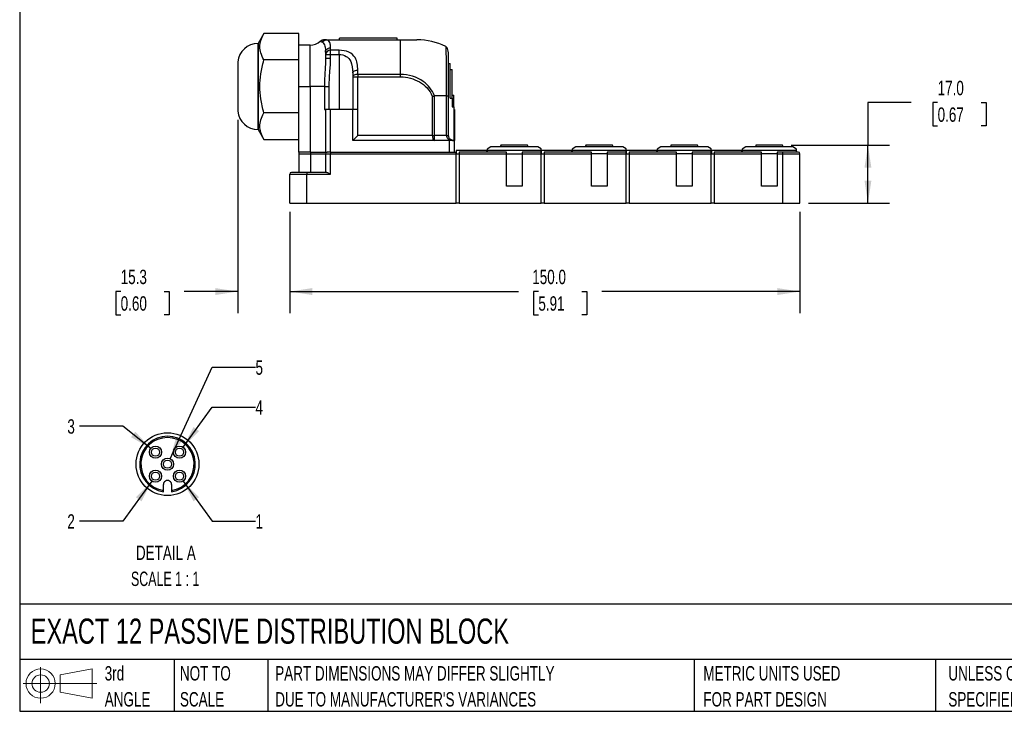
# Model space of a CAD drawing. Header units: millimetres. Extents: x 13 to 546, y 13 to 419.
# Tile 1 of 11: x 13 to 302, y 13 to 216. Entities that reach past the tile are written whole.
import ezdxf

# ---------------------------------------------------------------- set-up
doc = ezdxf.new("R2010")
doc.units = ezdxf.units.MM
doc.header["$LTSCALE"] = 2
doc.linetypes.add('SLD-Solid', pattern=[0])
doc.layers.add('DIMENSIONS', color=140, linetype='SLD-Solid', lineweight=25)
doc.layers.add('TEXT', color=140, linetype='SLD-Solid', lineweight=25)
doc.layers.add('SLD-DEFPOINTS', color=7, linetype='Continuous')
doc.styles.add('SLDTEXTSTYLE0', font='TXT', dxfattribs={"width": 0.7})
doc.styles.add('SLDTEXTSTYLE2', font='TXT', dxfattribs={"width": 0.645455})
doc.dimstyles.new('SLDDIMSTYLE0', dxfattribs={"dimtxt": 4.316016, "dimasz": 6.604, "dimexe": 0, "dimexo": 0.0625, "dimgap": 1.079004, "dimtad": 0, "dimtih": 1, "dimtoh": 1, "dimdec": 1, "dimrnd": 1e-09, "dimzin": 4, "dimdsep": 46, "dimtxsty": 'SLDTEXTSTYLE0', "dimsah": 1, "dimcen": 0.09, "dimadec": 0, "dimazin": 1, "dimtfac": 1, "dimtdec": 1, "dimtofl": 0, "dimtmove": 0, "dimatfit": 3, "dimfxl": 0, "dimfrac": 2, "dimtolj": 1, "dimtzin": 12, "dimarcsym": 0})
doc.dimstyles.new('SLDDIMSTYLE1', dxfattribs={"dimtxt": 4.316016, "dimasz": 6.604, "dimexe": 0, "dimexo": 0.0625, "dimgap": 1.079004, "dimtad": 0, "dimtih": 1, "dimtoh": 1, "dimdec": 1, "dimrnd": 1e-09, "dimzin": 12, "dimdsep": 46, "dimtxsty": 'SLDTEXTSTYLE0', "dimsah": 1, "dimcen": 0.09, "dimadec": 0, "dimazin": 3, "dimtfac": 1, "dimtdec": 1, "dimtmove": 0, "dimatfit": 0, "dimfxl": 0, "dimfrac": 2, "dimtolj": 1, "dimtzin": 12, "dimarcsym": 0})
doc.dimstyles.new('SLDDIMSTYLE6', dxfattribs={"dimtxt": 4.316016, "dimasz": 6.604, "dimexe": 0, "dimexo": 0.0625, "dimgap": 1.079004, "dimtad": 0, "dimtih": 1, "dimtoh": 1, "dimdec": 1, "dimlfac": 0.5, "dimrnd": 1e-09, "dimzin": 12, "dimdsep": 46, "dimtxsty": 'SLDTEXTSTYLE0', "dimsah": 1, "dimcen": 0, "dimadec": 0, "dimazin": 3, "dimtfac": 1, "dimtdec": 1, "dimtofl": 0, "dimtmove": 0, "dimatfit": 3, "dimfxl": 0, "dimfrac": 2, "dimtolj": 1, "dimtzin": 12, "dimarcsym": 0})

# ---------------------------------------------------------------- blocks, each defined once
blk = doc.blocks.new('Block11')
at = {"color": 7, "linetype": 'SLD-Solid', "lineweight": 18}
for p, q in [((5.18, 10.62), (5.18, 0)), ((10.96, 8.33), (20.35, 10.06)), ((20.35, 10.06), (20.35, 1.46)), ((10.96, 3.19), (10.96, 8.33)), ((0, 5.76), (21.75, 5.76)), ((10.96, 3.19), (20.35, 1.46))]:
    blk.add_line(p, q, dxfattribs=at)
for radius in [4.3, 2.57]:
    blk.add_circle((5.18, 5.76), radius, dxfattribs=at)
blk = doc.blocks.new('Block12')
at = {"layer": 'SLD-DEFPOINTS'}
blk.add_blockref('Block11', (0, 0), dxfattribs=at)
blk = doc.blocks.new('SW_NOTE_0_1')
at = {"layer": 'TEXT', "color": 0, "char_height": 4.2333, "attachment_point": 1, "style": 'SLDTEXTSTYLE0'}
for s, insert in [('UNLESS OTHERWISE', (0, 5.46)), ('SPECIFIED UNITS ARE:', (0, -2.19))]:
    blk.add_mtext(s, dxfattribs=dict(at, insert=insert))
blk = doc.blocks.new('SW_NOTE_0_2')
at = {"layer": 'TEXT', "color": 0, "char_height": 4.2333, "attachment_point": 1, "style": 'SLDTEXTSTYLE0'}
for s, insert in [('PART DIMENSIONS MAY DIFFER SLIGHTLY', (0, 5.46)), ("DUE TO MANUFACTURER'S VARIANCES", (0, -2.19))]:
    blk.add_mtext(s, dxfattribs=dict(at, insert=insert))
blk = doc.blocks.new('SW_NOTE_0_3')
at = {"layer": 'TEXT', "color": 0, "char_height": 4.233, "attachment_point": 1, "style": 'SLDTEXTSTYLE0'}
for s, insert in [('NOT TO', (0, 5.46)), ('SCALE', (0, -2.19))]:
    blk.add_mtext(s, dxfattribs=dict(at, insert=insert))
blk = doc.blocks.new('SW_NOTE_0_4')
at = {"layer": 'TEXT', "color": 0, "char_height": 4.233, "attachment_point": 1, "style": 'SLDTEXTSTYLE0'}
for s, insert in [('3rd', (0, 5.46)), ('ANGLE', (0, -2.19))]:
    blk.add_mtext(s, dxfattribs=dict(at, insert=insert))
blk = doc.blocks.new('SW_NOTE_0_5')
at = {"layer": 'TEXT', "color": 0, "char_height": 4.2333, "attachment_point": 1, "style": 'SLDTEXTSTYLE0'}
for s, insert in [('METRIC UNITS USED', (0, 5.46)), ('FOR PART DESIGN', (0, -2.19))]:
    blk.add_mtext(s, dxfattribs=dict(at, insert=insert))
blk = doc.blocks.new('_D')
at = {"layer": 'DIMENSIONS'}
for p, q in [((92.11, 159.73), (92.11, 129.88)), ((242.11, 159.73), (242.11, 129.88)), ((92.11, 136.23), (159.35, 136.23)), ((165.2, 136.23), (163.75, 136.23)), ((163.75, 136.23), (163.75, 129.37)), ((178.02, 136.23), (179.47, 136.23)), ((179.47, 136.23), (179.47, 129.37)), ((242.11, 136.23), (183.87, 136.23)), ((163.75, 129.37), (165.2, 129.37)), ((179.47, 129.37), (178.02, 129.37))]:
    blk.add_line(p, q, dxfattribs=at)
for points in [[(92.11, 136.23), (98.71, 135.21), (98.71, 137.24)], [(242.11, 136.23), (235.5, 137.24), (235.5, 135.21)]]:
    blk.add_solid(points, dxfattribs=at)
at = {"layer": 'DIMENSIONS', "char_height": 4.233, "attachment_point": 1, "style": 'SLDTEXTSTYLE0'}
for s, insert in [('150.0', (163.4, 142.65)), ('5.91', (165.2, 134.83))]:
    blk.add_mtext(s, dxfattribs=dict(at, insert=insert))
blk = doc.blocks.new('_D_1')
at = {"layer": 'DIMENSIONS'}
for p, q in [((274.81, 191.81), (262.11, 191.81)), ((262.11, 191.81), (262.11, 179.27)), ((282.59, 191.81), (281.14, 191.81)), ((281.14, 191.81), (281.14, 184.95)), ((295.42, 191.81), (296.86, 191.81)), ((296.86, 191.81), (296.86, 184.95)), ((281.14, 184.95), (282.59, 184.95)), ((296.86, 184.95), (295.42, 184.95)), ((239.56, 179.27), (268.46, 179.27)), ((262.11, 162.27), (262.11, 179.27)), ((244.65, 162.27), (268.46, 162.27))]:
    blk.add_line(p, q, dxfattribs=at)
for points in [[(262.11, 179.27), (261.09, 172.67), (263.12, 172.67)], [(262.11, 162.27), (263.12, 168.88), (261.09, 168.88)]]:
    blk.add_solid(points, dxfattribs=at)
at = {"layer": 'DIMENSIONS', "char_height": 4.233, "attachment_point": 1, "style": 'SLDTEXTSTYLE0'}
for s, insert in [('17.0', (282.59, 198.24)), ('0.67', (282.59, 190.41))]:
    blk.add_mtext(s, dxfattribs=dict(at, insert=insert))
blk = doc.blocks.new('_D_2')
at = {"layer": 'DIMENSIONS'}
for p, q in [((76.81, 186.78), (76.81, 129.88)), ((92.11, 159.73), (92.11, 129.88)), ((42.39, 136.23), (40.94, 136.23)), ((40.94, 136.23), (40.94, 129.37)), ((55.21, 136.23), (56.66, 136.23)), ((56.66, 136.23), (56.66, 129.37)), ((76.81, 136.23), (61.06, 136.23)), ((92.11, 136.23), (104.81, 136.23)), ((40.94, 129.37), (42.39, 129.37)), ((56.66, 129.37), (55.21, 129.37))]:
    blk.add_line(p, q, dxfattribs=at)
for points in [[(76.81, 136.23), (70.2, 137.24), (70.2, 135.21)], [(92.11, 136.23), (98.71, 135.21), (98.71, 137.24)]]:
    blk.add_solid(points, dxfattribs=at)
at = {"layer": 'DIMENSIONS', "char_height": 4.233, "attachment_point": 1, "style": 'SLDTEXTSTYLE0'}
for s, insert in [('15.3', (42.39, 142.65)), ('0.60', (42.39, 134.83))]:
    blk.add_mtext(s, dxfattribs=dict(at, insert=insert))
blk = doc.blocks.new('_D_17')
at = {"layer": 'DIMENSIONS'}
for p, q in [((60.74, 80.46), (69.33, 68.65)), ((69.33, 68.65), (82.03, 68.65))]:
    blk.add_line(p, q, dxfattribs=at)
blk.add_solid([(60.74, 80.46), (63.81, 74.52), (65.45, 75.71)], dxfattribs=at)
at = {"layer": 'DIMENSIONS', "insert": (82.03, 70.68), "char_height": 4.23, "attachment_point": 1, "style": 'SLDTEXTSTYLE0'}
blk.add_mtext('1', dxfattribs=at)
blk = doc.blocks.new('_D_18')
at = {"layer": 'DIMENSIONS'}
for p, q in [((51.58, 80.46), (43, 68.65)), ((43, 68.65), (30.3, 68.65))]:
    blk.add_line(p, q, dxfattribs=at)
blk.add_solid([(51.58, 80.46), (46.88, 75.71), (48.52, 74.52)], dxfattribs=at)
at = {"layer": 'DIMENSIONS', "insert": (26.71, 70.68), "char_height": 4.23, "attachment_point": 1, "style": 'SLDTEXTSTYLE0'}
blk.add_mtext('2', dxfattribs=at)
blk = doc.blocks.new('_D_19')
at = {"layer": 'DIMENSIONS'}
for p, q in [((43, 96.61), (30.3, 96.61)), ((51.24, 90.07), (43, 96.61))]:
    blk.add_line(p, q, dxfattribs=at)
blk.add_solid([(51.24, 90.07), (46.7, 94.97), (45.43, 93.38)], dxfattribs=at)
at = {"layer": 'DIMENSIONS', "insert": (26.71, 98.64), "char_height": 4.23, "attachment_point": 1, "style": 'SLDTEXTSTYLE0'}
blk.add_mtext('3', dxfattribs=at)
blk = doc.blocks.new('_D_20')
at = {"layer": 'DIMENSIONS'}
for p, q in [((60.74, 90.4), (69.33, 102.21)), ((69.33, 102.21), (82.03, 102.21))]:
    blk.add_line(p, q, dxfattribs=at)
blk.add_solid([(60.74, 90.4), (65.45, 95.15), (63.81, 96.34)], dxfattribs=at)
at = {"layer": 'DIMENSIONS', "insert": (82.03, 104.24), "char_height": 4.23, "attachment_point": 1, "style": 'SLDTEXTSTYLE0'}
blk.add_mtext('4', dxfattribs=at)
blk = doc.blocks.new('_D_21')
at = {"layer": 'DIMENSIONS'}
for p, q in [((56.91, 87.04), (69.33, 113.93)), ((69.33, 113.93), (82.03, 113.93))]:
    blk.add_line(p, q, dxfattribs=at)
blk.add_solid([(56.91, 87.04), (60.6, 92.61), (58.76, 93.46)], dxfattribs=at)
at = {"layer": 'DIMENSIONS', "insert": (82.03, 115.96), "char_height": 4.23, "attachment_point": 1, "style": 'SLDTEXTSTYLE0'}
blk.add_mtext('5', dxfattribs=at)
blk = doc.blocks.new('SW_NOTE_0_7')
at = {"layer": 'TEXT', "color": 0, "attachment_point": 2}
for s, insert, char_height, style in [('DETAIL A', (12.83, 5.46), 4.233, 'SLDTEXTSTYLE0'), ('SCALE 1 : 1', (12.62, -2.19), 4.2333, 'SLDTEXTSTYLE2')]:
    blk.add_mtext(s, dxfattribs=dict(at, insert=insert, char_height=char_height, style=style))

msp = doc.modelspace()

# ---------------------------------------------------------------- linework, layer by layer
for p, q in [((84.51, 212.17), (82.81, 209.22)), ((94.81, 212.17), (84.51, 212.17)), ((94.81, 204.37), (94.81, 212.17)), ((82.81, 209.22), (82.78, 209.22)), ((82.78, 190.25), (82.78, 209.22)), ((82.81, 209.22), (82.81, 183.92)), ((98.11, 208.77), (94.81, 208.77)), ((98.11, 196.57), (98.11, 208.77)), ((102.91, 210.27), (124.71, 210.27)), ((123.71, 210.77), (106.71, 210.77)), ((106.71, 210.27), (106.71, 210.77)), ((123.71, 210.27), (123.71, 210.77)), ((124.71, 200.12), (124.71, 210.27)), ((124.71, 210.27), (129.51, 210.27)), ((102.59, 207.23), (102.64, 206.91)), ((102.59, 207.23), (102.64, 206.91)), ((102.59, 207.16), (102.61, 206.66)), ((102.61, 206.66), (102.59, 207.16)), ((102.61, 206.66), (102.66, 206.91)), ((102.61, 206.66), (102.61, 205.97)), ((102.61, 205.97), (102.61, 204.86)), ((102.61, 205.97), (104.11, 205.97)), ((104.11, 207.24), (104.11, 207.98)), ((106.61, 207.24), (104.11, 207.24)), ((104.11, 205.97), (104.11, 207.24)), ((104.11, 204.86), (104.11, 205.97)), ((104.11, 205.97), (106.61, 205.97)), ((106.61, 205.97), (106.61, 189.77)), ((137.95, 208.35), (137.95, 208.34)), ((76.81, 203.82), (76.81, 192.95)), ((94.81, 204.37), (84.51, 204.37)), ((94.81, 188.78), (94.81, 204.37)), ((138.81, 203.38), (139.31, 203.38)), ((139.31, 193.17), (139.31, 203.38)), ((110.61, 200.56), (110.61, 199.39)), ((112.11, 200.12), (112.11, 201.38)), ((112.11, 200.12), (112.11, 199.39)), ((124.71, 200.12), (112.11, 200.12)), ((139.31, 201.59), (139.81, 201.59)), ((139.81, 193.17), (139.81, 201.59)), ((110.61, 199.39), (110.61, 189.77)), ((110.61, 199.39), (112.11, 199.39)), ((112.11, 189.77), (112.11, 199.39)), ((112.11, 199.39), (124.71, 199.39)), ((94.81, 196.57), (98.11, 196.57)), ((102.29, 196.57), (98.11, 196.57)), ((98.11, 196.57), (98.11, 177.27)), ((102.29, 196.57), (102.29, 189.77)), ((103.69, 189.77), (103.69, 196.57)), ((139.81, 193.98), (140.31, 193.98)), ((140.31, 190.54), (140.31, 193.98)), ((76.81, 192.95), (76.81, 189.32)), ((134.02, 193.71), (134.02, 182.17)), ((134.64, 182.17), (134.64, 193.83)), ((138.13, 193.84), (134.68, 193.84)), ((138.14, 193.84), (138.14, 182.17)), ((138.81, 182.17), (138.81, 193.71)), ((139.31, 193.17), (139.81, 193.17)), ((139.81, 193.17), (139.81, 190.54)), ((82.78, 183.92), (82.78, 190.25)), ((94.81, 188.78), (84.51, 188.78)), ((94.81, 188.02), (94.81, 188.78)), ((102.29, 189.77), (102.61, 189.77)), ((102.61, 189.77), (102.61, 177.27)), ((104.11, 189.77), (102.61, 189.77)), ((104.11, 177.27), (104.11, 189.77)), ((110.61, 189.77), (104.11, 189.77)), ((110.61, 180.67), (110.61, 189.77)), ((112.11, 189.77), (110.61, 189.77)), ((112.11, 182.17), (112.11, 189.77)), ((139.81, 190.54), (140.31, 190.54)), ((140.31, 190.54), (140.31, 180.67)), ((140.31, 189.77), (140.51, 189.77)), ((140.51, 189.77), (140.51, 180.67)), ((94.81, 177.27), (94.81, 188.02)), ((82.78, 183.92), (82.81, 183.92)), ((82.81, 183.92), (84.51, 180.98)), ((84.51, 180.98), (94.81, 180.98)), ((112.11, 182.17), (110.61, 180.67)), ((139.01, 180.67), (110.61, 180.67)), ((134.02, 182.17), (112.11, 182.17)), ((138.14, 182.17), (134.64, 182.17)), ((139.01, 180.67), (139.01, 177.27)), ((140.51, 180.67), (139.01, 180.67)), ((140.51, 177.27), (140.51, 180.67)), ((98.11, 177.27), (94.81, 177.27)), ((94.81, 177.27), (94.81, 176.77)), ((94.81, 176.77), (98.21, 176.77)), ((94.81, 176.77), (94.81, 171.27)), ((98.11, 177.27), (102.61, 177.27)), ((98.21, 177.27), (98.21, 176.77)), ((98.21, 176.77), (98.21, 171.27)), ((98.21, 176.77), (102.61, 176.77)), ((102.61, 177.27), (103.11, 177.27)), ((102.61, 176.77), (102.61, 171.27)), ((102.61, 176.77), (104.11, 176.77)), ((104.11, 177.27), (103.11, 177.27)), ((104.11, 177.27), (104.11, 176.77)), ((104.11, 177.27), (141.01, 177.27)), ((104.11, 170.77), (104.11, 176.77)), ((104.11, 176.77), (141.01, 176.77)), ((141.01, 176.77), (141.01, 177.27)), ((141.01, 162.27), (141.01, 176.77)), ((141.01, 176.77), (141.91, 176.77)), ((150.06, 177.77), (141.06, 177.77)), ((141.06, 177.77), (141.06, 176.77)), ((155.81, 177.27), (141.91, 177.27)), ((141.91, 177.27), (141.91, 176.77)), ((141.91, 176.77), (141.91, 162.27)), ((141.91, 176.77), (155.81, 176.77)), ((150.06, 177.27), (150.06, 177.77)), ((150.11, 177.77), (150.06, 177.77)), ((151.21, 178.77), (150.11, 178.14)), ((150.11, 177.85), (150.11, 177.27)), ((150.11, 177.85), (166.01, 177.85)), ((165.01, 178.77), (151.21, 178.77)), ((154.19, 179.27), (154.01, 178.77)), ((154.23, 179.27), (154.19, 179.27)), ((162.02, 179.27), (154.23, 179.27)), ((155.81, 176.77), (155.81, 177.27)), ((155.81, 167.27), (155.81, 176.77)), ((155.81, 176.77), (160.41, 176.77)), ((166.01, 177.27), (160.41, 177.27)), ((160.41, 177.27), (160.41, 176.77)), ((160.41, 176.77), (160.41, 167.27)), ((160.41, 176.77), (166.01, 176.77)), ((162.21, 178.77), (162.02, 179.27)), ((166.01, 178.2), (165.01, 178.77)), ((166.01, 177.27), (166.01, 177.85)), ((166.01, 176.77), (166.01, 177.27)), ((166.06, 177.27), (166.01, 177.27)), ((166.01, 162.27), (166.01, 176.77)), ((166.01, 176.77), (166.91, 176.77)), ((175.06, 177.77), (166.06, 177.77)), ((166.06, 177.77), (166.06, 176.77)), ((180.81, 177.27), (166.91, 177.27)), ((166.91, 177.27), (166.91, 176.77)), ((166.91, 176.77), (180.81, 176.77)), ((166.91, 176.77), (166.91, 162.27)), ((175.06, 177.27), (175.06, 177.77)), ((176.21, 178.77), (175.11, 178.14)), ((175.11, 177.85), (175.11, 177.27)), ((175.11, 177.85), (191.01, 177.85)), ((190.01, 178.77), (176.21, 178.77)), ((179.19, 179.27), (179.01, 178.77)), ((179.23, 179.27), (179.19, 179.27)), ((187.02, 179.27), (179.23, 179.27)), ((180.81, 176.77), (180.81, 177.27)), ((180.81, 167.27), (180.81, 176.77)), ((185.41, 176.77), (180.81, 176.77)), ((191.01, 177.27), (185.41, 177.27)), ((185.41, 177.27), (185.41, 176.77)), ((185.41, 176.77), (185.41, 167.27)), ((185.41, 176.77), (191.01, 176.77)), ((187.21, 178.77), (187.02, 179.27)), ((191.01, 178.2), (190.01, 178.77)), ((191.01, 177.27), (191.01, 177.85)), ((191.01, 176.77), (191.01, 177.27)), ((191.01, 162.27), (191.01, 176.77)), ((191.01, 176.77), (191.91, 176.77)), ((191.06, 177.77), (191.06, 176.77)), ((200.06, 177.77), (191.06, 177.77)), ((205.81, 177.27), (191.91, 177.27)), ((191.91, 177.27), (191.91, 176.77)), ((191.91, 176.77), (191.91, 162.27)), ((191.91, 176.77), (205.81, 176.77)), ((200.06, 177.27), (200.06, 177.77)), ((201.21, 178.77), (200.11, 178.14)), ((200.11, 177.85), (200.11, 177.27)), ((200.11, 177.85), (216.01, 177.85)), ((215.01, 178.77), (201.21, 178.77)), ((204.19, 179.27), (204.01, 178.77)), ((204.23, 179.27), (204.19, 179.27)), ((212.02, 179.27), (204.23, 179.27)), ((205.81, 176.77), (205.81, 177.27)), ((205.81, 167.27), (205.81, 176.77)), ((210.41, 176.77), (205.81, 176.77)), ((216.01, 177.27), (210.41, 177.27)), ((210.41, 177.27), (210.41, 176.77)), ((210.41, 176.77), (210.41, 167.27)), ((210.41, 176.77), (216.01, 176.77)), ((212.21, 178.77), (212.02, 179.27)), ((216.01, 178.2), (215.01, 178.77)), ((216.01, 177.27), (216.01, 177.85)), ((216.01, 176.77), (216.01, 177.27)), ((216.01, 162.27), (216.01, 176.77)), ((216.01, 176.77), (216.91, 176.77)), ((225.06, 177.77), (216.06, 177.77)), ((216.06, 177.77), (216.06, 176.77)), ((230.81, 177.27), (216.91, 177.27)), ((216.91, 177.27), (216.91, 176.77)), ((216.91, 176.77), (230.81, 176.77)), ((216.91, 176.77), (216.91, 162.27)), ((225.06, 177.27), (225.06, 177.77)), ((226.21, 178.77), (225.11, 178.14)), ((225.11, 177.85), (225.11, 177.27)), ((225.11, 177.85), (241.11, 177.85)), ((240.01, 178.77), (226.21, 178.77)), ((229.19, 179.27), (229.01, 178.77)), ((229.23, 179.27), (229.19, 179.27)), ((237.02, 179.27), (229.23, 179.27)), ((230.81, 176.77), (230.81, 177.27)), ((230.81, 167.27), (230.81, 176.77)), ((235.41, 176.77), (230.81, 176.77)), ((237.11, 177.27), (235.41, 177.27)), ((235.41, 177.27), (235.41, 176.77)), ((235.41, 176.77), (235.41, 167.27)), ((235.41, 176.77), (237.11, 176.77)), ((237.21, 178.77), (237.02, 179.27)), ((237.11, 176.77), (237.11, 177.27)), ((241.61, 177.27), (237.11, 177.27)), ((237.11, 162.27), (237.11, 176.77)), ((237.11, 176.77), (242.11, 176.77)), ((241.11, 178.14), (240.01, 178.77)), ((241.11, 177.27), (241.11, 177.85)), ((242.11, 162.27), (242.11, 176.77)), ((97.11, 171.27), (92.61, 171.27)), ((102.99, 171.27), (97.11, 171.27)), ((97.11, 171.27), (97.11, 170.77)), ((92.11, 162.27), (92.11, 170.77)), ((92.11, 170.77), (97.11, 170.77)), ((97.11, 162.27), (97.11, 170.77)), ((97.11, 170.77), (104.11, 170.77)), ((160.41, 167.27), (155.81, 167.27)), ((185.41, 167.27), (180.81, 167.27)), ((210.41, 167.27), (205.81, 167.27)), ((235.41, 167.27), (230.81, 167.27)), ((92.11, 162.27), (97.11, 162.27)), ((97.11, 162.27), (141.01, 162.27)), ((141.91, 162.27), (141.01, 162.27)), ((141.91, 162.27), (166.01, 162.27)), ((166.91, 162.27), (166.01, 162.27)), ((166.91, 162.27), (191.01, 162.27)), ((191.91, 162.27), (191.01, 162.27)), ((191.91, 162.27), (216.01, 162.27)), ((216.91, 162.27), (216.01, 162.27)), ((216.91, 162.27), (237.11, 162.27)), ((237.11, 162.27), (242.11, 162.27)), ((54.96, 77.68), (54.96, 79.43)), ((57.36, 79.43), (57.36, 77.68)), ((54.96, 77.32), (54.96, 77.68)), ((57.36, 77.68), (57.36, 77.32))]:
    msp.add_line(p, q)
at = {"flags": 128}
msp.add_lwpolyline([(112.11, 200.12), (111.81, 200.11), (111.53, 200.06), (111.27, 200), (111.05, 199.91), (110.86, 199.8), (110.72, 199.67), (110.64, 199.54), (110.61, 199.39)], dxfattribs=at)
for centre, radius in [((52.63, 88.96), 1.78), ((52.63, 88.96), 1.2), ((59.7, 88.96), 1.78), ((59.7, 88.96), 1.2), ((56.16, 85.43), 1.78), ((56.16, 85.43), 1.2), ((52.63, 81.89), 1.78), ((52.63, 81.89), 1.2), ((59.7, 81.89), 1.78), ((59.7, 81.89), 1.2)]:
    msp.add_circle(centre, radius)
for centre, radius, start, end in [((82.78, 203.22), 6, 90, 174.2608), ((98.11, 213.27), 4.5, 270, 311.4015), ((129.51, 190.61), 19.67, 64.5496, 90), ((104, 205.84), 1.4, 85.6169, 174.8141), ((82.78, 189.92), 6, 185.7392, 270), ((103.11, 176.77), 0.5, 90, 180), ((241.61, 176.77), 0.5, 0, 90), ((92.61, 170.77), 0.5, 90, 180), ((56.16, 85.43), 8.2, 278.415, 261.585), ((56.16, 85.43), 7.84, 278.8089, 261.1911), ((56.16, 79.43), 1.2, 359.9999, 180.0001)]:
    msp.add_arc(centre, radius, start, end)
for centre, major_axis, ratio, start_param, end_param in [((98.14, 198.48), (3.5, 11.12), 0.249889, 5.858081, 5.874894), ((137.88, 191.25), (0.27, 2.58), 0.264168, 0.009647, 0.027185)]:
    msp.add_ellipse(centre, major_axis=major_axis, ratio=ratio, start_param=start_param, end_param=end_param)
for points, knots in [([(83.3, 208.27), (83.3, 208.87), (83.39, 209.47), (83.78, 210.75), (84.07, 211.42), (84.51, 212.17)], [0, 0, 0, 0, 0.5, 0.5, 1, 1, 1, 1]), ([(101.08, 209.9), (101.08, 209.9), (101.03, 209.92), (101.24, 209.84), (101.55, 209.69), (101.71, 209.61)], [0, 0, 0, 0, 0.000345, 0.480421, 1, 1, 1, 1]), ([(102.07, 210.27), (101.89, 210.25), (101.53, 210.22), (101.23, 210), (101.08, 209.9)], [0, 0, 0, 0, 0.499754, 1, 1, 1, 1]), ([(101.71, 209.61), (102.05, 209.43), (102.3, 209), (102.45, 208.36), (102.45, 208.34)], [0.3695385, 0.3695385, 0.3695385, 0.3695385, 0.880326, 0.8938781, 0.8938781, 0.8938781, 0.8938781]), ([(102.91, 210.27), (102.76, 210.27), (102.44, 210.27), (102.11, 210.27), (102.11, 210.27), (102.11, 210.27)], [0, 0, 0, 0, 0.369852, 0.739685, 1, 1, 1, 1]), ([(104.01, 209.07), (103.98, 209.24), (103.78, 209.96), (103.36, 210.27), (102.91, 210.27)], [0.2479293, 0.2479293, 0.2479293, 0.2479293, 0.3830906, 0.8938781, 0.8938781, 0.8938781, 0.8938781]), ([(84.51, 204.37), (84.07, 205.12), (83.78, 205.79), (83.39, 207.06), (83.3, 207.66), (83.3, 208.27)], [0, 0, 0, 0, 0.5, 0.5, 1, 1, 1, 1]), ([(102.47, 208.25), (102.51, 208.02), (102.57, 207.7), (102.58, 207.28), (102.59, 207.16)], [0, 0, 0, 0, 0.703255, 1, 1, 1, 1]), ([(102.66, 206.91), (102.68, 206.99), (102.72, 207.25), (103.03, 207.61), (103.52, 207.92), (103.91, 207.96), (104.11, 207.98)], [0, 0, 0, 0, 0.142801, 0.428534, 0.714267, 1, 1, 1, 1]), ([(112.11, 201.38), (112.11, 202.75), (111.81, 204.89), (109.64, 206.85), (107.62, 207.24), (106.61, 207.24)], [0, 0, 0, 0, 0.454318, 0.757196, 1.060075, 1.060075, 1.060075, 1.060075]), ([(106.61, 205.97), (106.61, 206.22), (106.61, 206.47), (106.61, 206.91), (106.61, 207.1), (106.61, 207.24)], [0, 0, 0, 0, 0.5, 0.5, 1, 1, 1, 1]), ([(106.61, 205.97), (107.34, 205.97), (108.82, 205.61), (110.39, 203.8), (110.61, 201.82), (110.61, 200.56)], [0, 0, 0, 0, 0.302879, 0.605757, 1.060075, 1.060075, 1.060075, 1.060075]), ([(138.81, 205.34), (138.8, 205.74), (138.77, 206.54), (138.6, 207.43), (138.32, 208.09), (138.07, 208.27), (137.95, 208.37)], [0, 0, 0, 0, 0.245433, 0.494301, 0.746146, 1, 1, 1, 1]), ([(137.95, 208.34), (137.95, 208.34), (137.95, 208.32), (137.97, 208.01), (137.99, 207.56), (138.01, 207.05), (138.03, 206.38), (138.05, 205.52), (138.06, 204.51), (138.08, 203.35), (138.09, 202.08), (138.1, 200.64), (138.11, 199.08), (138.12, 197.43), (138.12, 195.69), (138.13, 194.46), (138.13, 193.84)], [0, 0, 0, 0, 0.075623, 0.176633, 0.239675, 0.304384, 0.371613, 0.441983, 0.515944, 0.582147, 0.649724, 0.720749, 0.791266, 0.858678, 0.928177, 1, 1, 1, 1]), ([(84.51, 188.78), (84.07, 190.28), (83.78, 191.62), (83.39, 194.16), (83.3, 195.37), (83.3, 197.78), (83.39, 198.98), (83.78, 201.53), (84.07, 202.87), (84.51, 204.37)], [0, 0, 0, 0, 0.25, 0.25, 0.5, 0.5, 0.75, 0.75, 1, 1, 1, 1]), ([(102.61, 204.86), (102.61, 203.75), (102.45, 201.07), (102.29, 198.21), (102.29, 196.57)], [-0.8295554, -0.8295554, -0.8295554, -0.8295554, -0.4740317, 0, 0, 0, 0]), ([(102.61, 204.86), (102.61, 204.86), (102.65, 204.86), (102.8, 204.86), (102.91, 204.86), (103.18, 204.86), (103.35, 204.86), (103.71, 204.86), (103.91, 204.86), (104.11, 204.86)], [0, 0, 0, 0, 0.25, 0.25, 0.5, 0.5, 0.75, 0.75, 1, 1, 1, 1]), ([(103.69, 196.57), (103.69, 197.96), (103.78, 199.34), (103.99, 202.1), (104.11, 203.48), (104.11, 204.86)], [0, 0, 0, 0, 0.5, 0.5, 1, 1, 1, 1]), ([(138.81, 193.71), (138.81, 194.54), (138.81, 196.19), (138.81, 198.5), (138.81, 200.59), (138.81, 202.43), (138.81, 203.94), (138.81, 204.93), (138.81, 205.32), (138.81, 205.42)], [0, 0, 0, 0, 0.15737, 0.315145, 0.47271, 0.630169, 0.787652, 0.945247, 1, 1, 1, 1]), ([(110.61, 200.56), (110.61, 200.74), (110.88, 201.17), (111.66, 201.38), (112.11, 201.38)], [0, 0, 0, 0, 0.428571, 1, 1, 1, 1]), ([(134.68, 193.84), (134.01, 195.52), (131.24, 198.89), (127.06, 200.12), (124.71, 200.12)], [-7.03455, -7.03455, -7.03455, -7.03455, -6.535823, -5.870855, -5.870855, -5.870855, -5.870855]), ([(124.71, 199.39), (126.62, 199.39), (128.56, 198.91), (131.05, 197.45), (131.81, 196.84), (133.11, 195.42), (133.65, 194.6), (134.02, 193.71)], [0, 0, 0, 0, 0.5, 0.5, 0.75, 0.75, 1, 1, 1, 1]), ([(102.29, 196.57), (102.42, 196.57), (102.83, 196.57), (103.43, 196.57), (103.69, 196.57)], [0, 0, 0, 0, 0.571429, 1, 1, 1, 1]), ([(138.14, 193.84), (138.17, 193.83), (138.23, 193.83), (138.3, 193.82), (138.37, 193.82), (138.42, 193.81), (138.49, 193.8), (138.57, 193.79), (138.66, 193.78), (138.73, 193.76), (138.77, 193.74), (138.8, 193.72), (138.81, 193.71), (138.81, 193.71)], [0, 0, 0, 0, 0.0755914, 0.1425345, 0.2008284, 0.2504692, 0.2914555, 0.4248326, 0.5425897, 0.6568879, 0.7712559, 0.8930217, 1, 1, 1, 1]), ([(84.51, 180.98), (84.07, 181.73), (83.78, 182.4), (83.39, 183.67), (83.3, 184.28), (83.3, 185.48), (83.39, 186.08), (83.78, 187.36), (84.07, 188.03), (84.51, 188.78)], [0, 0, 0, 0, 0.25, 0.25, 0.5, 0.5, 0.75, 0.75, 1, 1, 1, 1]), ([(134.02, 182.17), (134.02, 181.86), (134.09, 181.38), (134.33, 180.83), (134.52, 180.67), (134.64, 180.67), (134.65, 180.67), (134.65, 180.67)], [-0.4738494, -0.4738494, -0.4738494, -0.4738494, -0.2848547, -0.1903574, -0.0013627, -0.0013627, 0, 0, 0, 0]), ([(134.65, 180.67), (134.65, 180.67), (134.65, 180.67), (134.64, 180.67), (134.64, 180.83), (134.64, 181.38), (134.64, 181.86), (134.64, 182.17)], [-0.4738494, -0.4738494, -0.4738494, -0.4738494, -0.4724868, -0.4724868, -0.2834921, -0.1889947, 0, 0, 0, 0]), ([(138.14, 182.17), (138.14, 181.84), (138.41, 181.35), (139.26, 180.81), (139.89, 180.67), (140.3, 180.67), (140.3, 180.67), (140.31, 180.67)], [-0.4974177, -0.4974177, -0.4974177, -0.4974177, -0.2984506, -0.1989671, 0, 0, 0.0009293, 0.0009293, 0.0009293, 0.0009293]), ([(138.14, 182.17), (138.34, 182.17), (138.51, 182.17), (138.75, 182.17), (138.81, 182.17), (138.81, 182.17)], [0, 0, 0, 0, 0.5, 0.5, 1, 1, 1, 1]), ([(140.31, 180.67), (140.31, 180.67), (140.3, 180.67), (140.01, 180.67), (139.56, 180.81), (138.98, 181.35), (138.81, 181.84), (138.81, 182.17)], [-0.4974177, -0.4974177, -0.4974177, -0.4974177, -0.4964885, -0.4964885, -0.2975214, -0.1980378, 0.0009293, 0.0009293, 0.0009293, 0.0009293]), ([(150.11, 178.12), (150.11, 178.13), (150.11, 178.15), (150.11, 178.06), (150.11, 177.92), (150.11, 177.85)], [0, 0, 0, 0, 0.115459, 0.545669, 1, 1, 1, 1]), ([(166.01, 177.85), (166.01, 177.97), (166.01, 178.06), (166.01, 178.17), (166.01, 178.2), (166.01, 178.2)], [0, 0, 0, 0, 0.5, 0.5, 1, 1, 1, 1]), ([(175.11, 178.12), (175.11, 178.13), (175.11, 178.15), (175.11, 178.06), (175.11, 177.92), (175.11, 177.85)], [0, 0, 0, 0, 0.115459, 0.545669, 1, 1, 1, 1]), ([(191.01, 177.85), (191.01, 177.97), (191.01, 178.06), (191.01, 178.17), (191.01, 178.2), (191.01, 178.2)], [0, 0, 0, 0, 0.5, 0.5, 1, 1, 1, 1]), ([(200.11, 178.12), (200.11, 178.13), (200.11, 178.15), (200.11, 178.06), (200.11, 177.92), (200.11, 177.85)], [0, 0, 0, 0, 0.115459, 0.545669, 1, 1, 1, 1]), ([(216.01, 177.85), (216.01, 177.97), (216.01, 178.06), (216.01, 178.17), (216.01, 178.2), (216.01, 178.2)], [0, 0, 0, 0, 0.5, 0.5, 1, 1, 1, 1]), ([(225.11, 178.12), (225.11, 178.13), (225.11, 178.15), (225.11, 178.06), (225.11, 177.92), (225.11, 177.85)], [0, 0, 0, 0, 0.115459, 0.545669, 1, 1, 1, 1]), ([(102.99, 171.27), (103.07, 171.27), (103.15, 171.25), (103.33, 171.19), (103.42, 171.15), (103.71, 171), (103.91, 170.89), (104.11, 170.77)], [0, 0, 0, 0, 0.25, 0.25, 0.5, 0.5, 1, 1, 1, 1])]:
    msp.add_open_spline(points, degree=3, knots=knots)
for points in [[(101.71, 209.61), (101.98, 210.02), (102.44, 210.27), (102.91, 210.27)], [(104.03, 208.99), (104.03, 209.02), (104.02, 209.05), (104.01, 209.07)], [(104.11, 207.98), (104.11, 208.36), (104.08, 208.7), (104.03, 208.99)], [(124.71, 199.39), (124.71, 199.65), (124.71, 199.9), (124.71, 200.12)], [(134.02, 193.71), (134.24, 193.75), (134.45, 193.79), (134.64, 193.83)], [(134.64, 193.83), (134.65, 193.84), (134.67, 193.84), (134.68, 193.84)], [(134.02, 182.17), (134.23, 182.17), (134.45, 182.17), (134.64, 182.17)], [(154.23, 179.27), (154.17, 179.11), (154.11, 178.94), (154.05, 178.77)], [(179.23, 179.27), (179.17, 179.11), (179.11, 178.94), (179.05, 178.77)], [(204.23, 179.27), (204.17, 179.11), (204.11, 178.94), (204.05, 178.77)], [(229.23, 179.27), (229.17, 179.11), (229.11, 178.94), (229.05, 178.77)], [(241.11, 177.85), (241.11, 178.05), (241.11, 178.14), (241.11, 178.14)]]:
    msp.add_open_spline(points, degree=3)
at = {"layer": 'SLD-DEFPOINTS'}
msp.add_circle((56.16, 85.43), 9.25, dxfattribs=at)
at = {"layer": 'TEXT'}
for p, q in [((12.7, 419.1), (12.7, 12.7)), ((546.1, 44.25), (12.7, 44.25)), ((546.1, 27.94), (12.7, 27.94)), ((58.09, 27.94), (58.09, 12.7)), ((85.67, 27.94), (85.67, 12.7)), ((210.97, 27.94), (210.97, 12.7)), ((282, 27.94), (282, 12.7)), ((12.7, 12.7), (546.1, 12.7))]:
    msp.add_line(p, q, dxfattribs=at)

# ---------------------------------------------------------------- block references
at = {"layer": 'SLD-DEFPOINTS'}
msp.add_blockref('Block12', (13.68, 15.11), dxfattribs=at)
at = {"layer": 'TEXT'}
for name, p in [('SW_NOTE_0_7', (42.85, 56)), ('SW_NOTE_0_4', (37.7, 20.54)), ('SW_NOTE_0_3', (59.81, 20.54)), ('SW_NOTE_0_2', (87.83, 20.54)), ('SW_NOTE_0_5', (213.71, 20.54)), ('SW_NOTE_0_1', (285.74, 20.54))]:
    msp.add_blockref(name, p, dxfattribs=at)

# ---------------------------------------------------------------- texts
at = {"layer": 'TEXT', "insert": (15.93, 40), "char_height": 7.4083, "attachment_point": 1, "style": 'SLDTEXTSTYLE0'}
msp.add_mtext('EXACT 12 PASSIVE DISTRIBUTION BLOCK', dxfattribs=at)

# ---------------------------------------------------------------- dimensions: what is measured, and where the dimension line sits
at = {"layer": 'DIMENSIONS'}
dim = msp.add_linear_dim(base=(262.11, 179.27), p1=(242.11, 162.27), p2=(237.02, 179.27), angle=90, dimstyle='SLDDIMSTYLE0', dxfattribs=at)
dim.commit()
dim.dimension.update_dxf_attribs({"geometry": '_D_1', "text_midpoint": (262.11, 191.81), "dimtype": 160})
for base, p2, dimstyle, picture, middle in [((76.81, 136.23), (76.81, 189.32), 'SLDDIMSTYLE1', '_D_2', (48.8, 136.23)), ((242.11, 136.23), (242.11, 162.27), 'SLDDIMSTYLE0', '_D', (171.61, 136.23))]:
    dim = msp.add_linear_dim(base=base, p1=(92.11, 162.27), p2=p2, dimstyle=dimstyle, dxfattribs=at)
    dim.commit()
    dim.dimension.update_dxf_attribs({"geometry": picture, "text_midpoint": middle, "dimtype": 160})
for p1, p2, text, picture, middle in [((55.42, 83.82), (56.91, 87.04), '5', '_D_21', (83.82, 113.93)), ((58.65, 87.53), (60.74, 90.4), '4', '_D_20', (83.82, 102.21)), ((54.02, 87.86), (51.24, 90.07), '3', '_D_19', (28.5, 96.61)), ((53.67, 83.33), (51.58, 80.46), '2', '_D_18', (28.5, 68.65)), ((58.65, 83.33), (60.74, 80.46), '1', '_D_17', (83.82, 68.65))]:
    dim = msp.add_diameter_dim_2p(p1=p1, p2=p2, text=text, dimstyle='SLDDIMSTYLE6', override={"dimpost": '<>'}, dxfattribs=at)
    dim.commit()
    dim.dimension.update_dxf_attribs({"geometry": picture, "text_midpoint": middle, "dimtype": 163})

doc.saveas('drawing.dxf')
